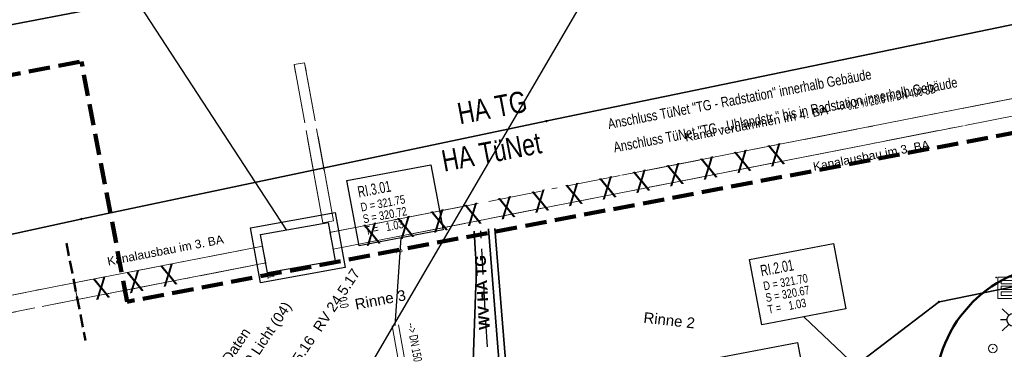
# Model space of a CAD drawing. Extents: x 3503739 to 3504470, y 5375172 to 5375561.
# Tile 21 of 121: x 3504072 to 3504095, y 5375377 to 5375385. Entities that reach past the tile are written whole.
import ezdxf

# ---------------------------------------------------------------- set-up
doc = ezdxf.new("R2010")
doc.units = 0
doc.header["$MEASUREMENT"] = 0
for name, pattern in [('1', [1.4, 0.5, -0.2, 0.5, -0.2]), ('126', [1.18751, 1.00001, -0.1875]), ('140', [41.5, 15, -3.5, 15, -3.5, 1, -3.5]), ('240', [1.88, 1.25, -0.25, 0.13, -0.25]), ('33', [12, 4, -8]), ('49', [1.7001, 0.6001, -0.25, 0.6, -0.25]), ('86', [2.3751, 2.0001, -0.375]), ('89', [0.85001, 0.30001, -0.125, 0.3, -0.125])]:
    doc.linetypes.add(name, pattern=pattern)
for name, color, linetype in [('3WP_KANALISATION', 7, 'Continuous'), ('68_BL_STRBEL', 7, 'Continuous'), ('68_BL_STREINLAUF', 7, 'Continuous'), ('_4WP_KANAL_STILL', 7, 'Continuous'), ('_4WP_KANALISATIO', 7, 'Continuous'), ('_4WP_KANCAD_', 7, 'Continuous'), ('_4WP_KANCAD__', 7, 'Continuous'), ('_4WP_KANCADT_', 7, 'Continuous'), ('_4WP_KANCADT__', 7, 'Continuous'), ('_4WP_LICHT-KSR', 7, 'Continuous'), ('_4WP_STADT_DATEN', 7, 'Continuous'), ('_4WP_STADT_FTT1', 7, 'Continuous'), ('_4WP_STEIGBEZEIC', 7, 'Continuous'), ('_4WP_SWT-WASSER', 7, 'Continuous'), ('_4WP_T_NET', 7, 'Continuous'), ('_4WP_TELEKOM', 7, 'Continuous'), ('BHM_BAUM_NEU', 7, 'Continuous'), ('K_FLURSTUECKE', 7, 'Continuous'), ('K_GRENZEN-UNABGE', 7, 'Continuous'), ('K_KLEINPUNKTE', 7, 'Continuous'), ('KMP_KSR21-0-16', 7, 'Continuous'), ('KMP_TIEF20-05-25', 7, 'Continuous'), ('PUNKTHOEHENATTDEF', 7, 'Continuous'), ('PUNKTNUMMERNATTDEF', 7, 'Continuous'), ('PUNKTSPEZIFIKATION', 7, 'Continuous')]:
    doc.layers.add(name, color=color, linetype=linetype)
doc.styles.add('145', font='ARIAL.TTF', dxfattribs={"height": 0.24})
doc.styles.add('176', font='ARIAL.TTF', dxfattribs={"height": 0.2})
doc.styles.add('363', font='ARIALBD.TTF', dxfattribs={"height": 0.25})
doc.styles.add('40', font='TXT', dxfattribs={"width": 0.7, "height": 0.2})
doc.styles.add('42', font='TXT', dxfattribs={"width": 0.7, "height": 0.26})
doc.styles.add('420', font='ARIAL.TTF', dxfattribs={"height": 0.24})
doc.styles.add('43', font='TXT', dxfattribs={"width": 0.8, "height": 0.2})
doc.styles.add('434', font='ARIAL.TTF', dxfattribs={"height": 0.24})
doc.styles.add('453', font='TXT', dxfattribs={"width": 0.8, "height": 0.5})
doc.styles.add('49', font='TXT', dxfattribs={"width": 0.8, "height": 0.24})
doc.styles.add('50', font='TXT', dxfattribs={"width": 0.8, "height": 0.5})
doc.styles.add('507', font='TXT', dxfattribs={"width": 0.8, "height": 0.5})
doc.styles.add('535', font='ARIAL.TTF', dxfattribs={"height": 0.25})
doc.styles.add('79', font='TXT', dxfattribs={"width": 0.7, "height": 0.2})
doc.styles.add('82', font='TXT', dxfattribs={"width": 0.7, "height": 0.2})
doc.styles.add('90', font='TXT', dxfattribs={"width": 0.6, "height": 0.16})

# ---------------------------------------------------------------- blocks, each defined once
blk = doc.blocks.new('2085')
at = {"color": 7, "linetype": 'Continuous', "lineweight": 25}
for p, q in [((-0.106073, 0.106066), (-0.256073, 0.256066)), ((0, 0.15), (0, 0.3)), ((0.106073, 0.106066), (0.256073, 0.256066)), ((-0.15, 0), (-0.3, 0)), ((0.15, 0), (0.3, 0)), ((-0.106073, -0.106066), (-0.256073, -0.256066)), ((0, -0.15), (0, -0.3)), ((0.106073, -0.106066), (0.256073, -0.256066))]:
    blk.add_line(p, q, dxfattribs=at)
blk.add_circle((0, 0), 0.15, dxfattribs=at)
blk = doc.blocks.new('PUNKT')
blk.add_point((0, 0))
at = {"layer": 'PUNKTHOEHENATTDEF', "linetype": 'Continuous', "flags": 1}
blk.add_attdef('PUNKTHOEHE', (1, -0.5), '', height=0.8, dxfattribs=at)
at = {"layer": 'PUNKTNUMMERNATTDEF', "linetype": 'Continuous', "flags": 1}
blk.add_attdef('PUNKTNUMMER', (1, 0.5), '', height=0.8, dxfattribs=at)
at = {"layer": 'PUNKTSPEZIFIKATION', "linetype": 'Continuous', "flags": 1}
blk.add_attdef('PUNKTSPEZIFIKATION', (1, -1.5), '', height=0.8, dxfattribs=at)
blk = doc.blocks.new('809')
at = {"color": 7, "linetype": 'Continuous', "lineweight": 13}
for points in [[(0, 0), (0.5, 0), (0.5, -0.5), (0, -0.5), (0, 0)], [(0.075005, -0.075005), (0.425003, -0.075005), (0.425003, -0.154999), (0.075005, -0.154999), (0.075005, -0.075005)], [(0.075005, -0.290001), (0.075005, -0.209999), (0.425003, -0.209999), (0.425003, -0.290001), (0.075005, -0.290001)], [(0.075005, -0.425003), (0.425003, -0.425003), (0.425003, -0.345001), (0.075005, -0.345001), (0.075005, -0.425003)]]:
    blk.add_lwpolyline(points, dxfattribs=at)
blk = doc.blocks.new('10-UNVERMARKT')
at = {"color": 255, "linetype": '33', "lineweight": 13}
blk.add_circle((0, 0), 0.0789, dxfattribs=at)
at = {"color": 252, "linetype": 'Continuous', "lineweight": 25}
blk.add_circle((0, 0), 0.0325, dxfattribs=at)
blk = doc.blocks.new('503')
at = {"color": 7, "linetype": 'Continuous', "lineweight": 13}
blk.add_circle((0, 0), 0.5, dxfattribs=at)

msp = doc.modelspace()

# ---------------------------------------------------------------- linework, layer by layer
at = {"layer": '3WP_KANALISATION', "color": 7, "linetype": 'Continuous', "lineweight": 13}
for p, q in [((3504078.297, 5375383.625), (3504078.051, 5375383.58)), ((3504078.724, 5375379.884), (3504078.97, 5375379.929)), ((3504078.889, 5375379.655), (3504078.967, 5375379.263)), ((3504072.913, 5375378.476), (3504072.989, 5375378.084))]:
    msp.add_line(p, q, dxfattribs=at)
at = {"layer": '3WP_KANALISATION', "color": 7, "linetype": '86', "lineweight": 18}
for p, q in [((3504078.724, 5375379.884), (3504078.051, 5375383.58)), ((3504078.97, 5375379.929), (3504078.297, 5375383.625))]:
    msp.add_line(p, q, dxfattribs=at)
at = {"layer": '3WP_KANALISATION', "color": 1, "linetype": '89', "lineweight": 50}
msp.add_line((3504072.731, 5375379.406), (3504073.176, 5375377.13), dxfattribs=at)
at = {"layer": '3WP_KANALISATION', "color": 7, "linetype": '140', "lineweight": 18}
for points in [[(3504078.967, 5375379.263), (3504100.507, 5375383.49), (3504100.429, 5375383.882), (3504078.889, 5375379.655)], [(3504072.989, 5375378.084), (3504077.388, 5375378.944), (3504077.312, 5375379.336), (3504072.913, 5375378.476)]]:
    msp.add_lwpolyline(points, dxfattribs=at)
at = {"layer": '3WP_KANALISATION', "color": 7, "linetype": 'Continuous', "lineweight": 25}
for points in [[(3504077.034, 5375379.765), (3504079.012, 5375380.122), (3504079.244, 5375378.833), (3504077.266, 5375378.476), (3504077.034, 5375379.765)], [(3504077.266, 5375379.604), (3504078.85, 5375379.89), (3504079.012, 5375378.994), (3504077.428, 5375378.708), (3504077.266, 5375379.604)]]:
    msp.add_lwpolyline(points, dxfattribs=at)
at = {"layer": '_4WP_KANAL_STILL', "color": 7, "linetype": '86', "lineweight": 18}
for p, q in [((3504072.913, 5375378.476), (3504053.636, 5375374.708)), ((3504053.712, 5375374.316), (3504072.989, 5375378.084))]:
    msp.add_line(p, q, dxfattribs=at)
at = {"layer": '_4WP_KANAL_STILL', "color": 7, "linetype": 'Continuous', "lineweight": 13}
msp.add_line((3504072.989, 5375378.084), (3504072.913, 5375378.476), dxfattribs=at)
at = {"layer": '_4WP_KANCAD_', "color": 7, "linetype": '126', "lineweight": 18}
for p, q in [((3504078.724, 5375379.884), (3504078.051, 5375383.58)), ((3504078.97, 5375379.929), (3504078.297, 5375383.625))]:
    msp.add_line(p, q, dxfattribs=at)
at = {"layer": '_4WP_KANCAD_', "color": 7, "linetype": '240', "lineweight": 18}
for points in [[(3504078.967, 5375379.263), (3504100.507, 5375383.49), (3504100.429, 5375383.882), (3504078.889, 5375379.655)], [(3504053.712, 5375374.316), (3504077.388, 5375378.944), (3504077.312, 5375379.336), (3504053.636, 5375374.708)]]:
    msp.add_lwpolyline(points, dxfattribs=at)
at = {"layer": '_4WP_KANCAD_', "color": 7, "linetype": 'Continuous', "lineweight": 25}
for points in [[(3504077.034, 5375379.765), (3504079.012, 5375380.122), (3504079.244, 5375378.833), (3504077.266, 5375378.476), (3504077.034, 5375379.765)], [(3504077.266, 5375379.604), (3504078.85, 5375379.89), (3504079.012, 5375378.994), (3504077.428, 5375378.708), (3504077.266, 5375379.604)]]:
    msp.add_lwpolyline(points, dxfattribs=at)
at = {"layer": '_4WP_KANCAD__', "color": 1, "linetype": 'Continuous', "lineweight": 18}
msp.add_lwpolyline([(3504080.341, 5375377.469), (3504080.584, 5375376.121), (3504080.732, 5375376.147), (3504080.489, 5375377.495)], dxfattribs=at)
at = {"layer": '_4WP_KANCADT_', "color": 7, "linetype": 'Continuous', "lineweight": 25}
for p, q in [((3504077.87, 5375379.713), (3504073.457, 5375386.501)), ((3504079.838, 5375376.55), (3504085.637, 5375386.504))]:
    msp.add_line(p, q, dxfattribs=at)
at = {"layer": '_4WP_KANCADT__', "color": 1, "linetype": 'Continuous', "lineweight": 25}
for p, q in [((3504080.415, 5375377.482), (3504080.554, 5375379.527)), ((3504091.343, 5375376.375), (3504089.966, 5375377.684))]:
    msp.add_line(p, q, dxfattribs=at)
at = {"layer": '_4WP_KANCADT__', "color": 7, "linetype": 'Continuous', "lineweight": 18}
for points in [[(3504079.282, 5375380.867), (3504081.247, 5375381.24), (3504081.536, 5375379.713), (3504079.571, 5375379.34), (3504079.282, 5375380.867)], [(3504088.694, 5375379.024), (3504090.659, 5375379.397), (3504090.948, 5375377.87), (3504088.983, 5375377.497), (3504088.694, 5375379.024)], [(3504087.853, 5375376.708), (3504089.818, 5375377.081), (3504090.107, 5375375.554), (3504088.142, 5375375.181), (3504087.853, 5375376.708)]]:
    msp.add_lwpolyline(points, dxfattribs=at)
at = {"layer": '_4WP_KANCADT__', "color": 1, "linetype": 'Continuous', "lineweight": 25}
for points in [[(3504079.282, 5375380.867), (3504081.247, 5375381.24), (3504081.536, 5375379.713), (3504079.571, 5375379.34), (3504079.282, 5375380.867)], [(3504088.694, 5375379.024), (3504090.659, 5375379.397), (3504090.948, 5375377.87), (3504088.983, 5375377.497), (3504088.694, 5375379.024)], [(3504087.853, 5375376.708), (3504089.818, 5375377.081), (3504090.107, 5375375.554), (3504088.142, 5375375.181), (3504087.853, 5375376.708)]]:
    msp.add_lwpolyline(points, dxfattribs=at)
at = {"layer": '_4WP_SWT-WASSER', "color": 4, "linetype": '49', "lineweight": 25}
msp.add_line((3504082.906, 5375371.037), (3504082.413, 5375379.697), dxfattribs=at)
at = {"layer": '_4WP_T_NET', "color": 32, "linetype": 'Continuous', "lineweight": 35}
for p, q in [((3504083.244, 5375371.551), (3504082.595, 5375379.737)), ((3504083.394, 5375371.563), (3504082.745, 5375379.748))]:
    msp.add_line(p, q, dxfattribs=at)
at = {"layer": '_4WP_TELEKOM', "color": 114, "linetype": 'Continuous', "lineweight": 35}
msp.add_lwpolyline([(3504081.949, 5375370.312), (3504082.028, 5375370.633), (3504082.302, 5375378.415, 0.023006), (3504082.294, 5375379.15), (3504082.263, 5375379.688)], format="xyb", dxfattribs=at)
at = {"layer": 'BHM_BAUM_NEU', "color": 91, "linetype": 'Continuous', "lineweight": 50}
msp.add_circle((3504096.031, 5375375.902), 3, dxfattribs=at)
at = {"layer": 'K_FLURSTUECKE', "color": 252, "linetype": 'Continuous', "lineweight": 35}
for p, q in [((3504083.965, 5375382.263), (3504106.305, 5375386.897)), ((3504106.305, 5375386.897), (3504083.965, 5375382.263)), ((3504083.965, 5375382.263), (3504106.305, 5375386.897)), ((3504106.305, 5375386.897), (3504083.965, 5375382.263)), ((3504073.095, 5375379.973), (3504083.935, 5375382.257)), ((3504083.935, 5375382.257), (3504073.095, 5375379.973)), ((3504073.095, 5375379.973), (3504083.935, 5375382.257)), ((3504083.935, 5375382.257), (3504073.095, 5375379.973)), ((3504107.435, 5375380.947), (3504093.135, 5375378.033)), ((3504093.135, 5375378.033), (3504107.435, 5375380.947)), ((3504107.435, 5375380.947), (3504093.135, 5375378.033)), ((3504093.135, 5375378.033), (3504107.435, 5375380.947)), ((3504056.225, 5375376.313), (3504073.065, 5375379.967)), ((3504073.065, 5375379.967), (3504056.225, 5375376.313)), ((3504056.225, 5375376.313), (3504073.065, 5375379.967)), ((3504073.065, 5375379.967), (3504056.225, 5375376.313)), ((3504093.107, 5375378.02), (3504084.47, 5375371.441)), ((3504084.47, 5375371.441), (3504093.107, 5375378.02)), ((3504093.107, 5375378.02), (3504084.47, 5375371.441)), ((3504084.47, 5375371.441), (3504093.107, 5375378.02))]:
    msp.add_line(p, q, dxfattribs=at)
at = {"layer": 'KMP_KSR21-0-16', "color": 92, "linetype": 'Continuous', "lineweight": 35}
msp.add_line((3504073.545, 5375384.916), (3504037.585, 5375378.058), dxfattribs=at)
at = {"layer": 'KMP_TIEF20-05-25', "color": 250, "linetype": '1', "lineweight": 100}
for p, q in [((3504116.953, 5375386.198), (3504074.152, 5375378.036)), ((3504116.953, 5375386.198), (3504074.152, 5375378.036)), ((3504069.792, 5375383.028), (3504073.08, 5375383.655)), ((3504074.152, 5375378.036), (3504073.08, 5375383.655))]:
    msp.add_line(p, q, dxfattribs=at)

# ---------------------------------------------------------------- block references
at = {"layer": '68_BL_STRBEL', "color": 7}
msp.add_blockref('2085', (3504094.859, 5375377.612), dxfattribs=at)
at = {"layer": '68_BL_STREINLAUF', "color": 7}
for name, p in [('PUNKT', (3504094.456, 5375378.604)), ('809', (3504094.501, 5375378.609))]:
    msp.add_blockref(name, p, dxfattribs=at)
at = {"layer": 'K_GRENZEN-UNABGE', "color": 252, "xscale": 0.2, "yscale": 0.2}
for p in [(3504083.95, 5375382.26), (3504083.95, 5375382.26), (3504073.08, 5375379.97), (3504073.08, 5375379.97), (3504093.12, 5375378.03), (3504093.12, 5375378.03)]:
    msp.add_blockref('10-UNVERMARKT', p, dxfattribs=at)
at = {"layer": 'K_GRENZEN-UNABGE', "color": 252}
for p in [(3504083.95, 5375382.26), (3504083.95, 5375382.26), (3504073.08, 5375379.97), (3504073.08, 5375379.97), (3504093.12, 5375378.03), (3504093.12, 5375378.03)]:
    msp.add_blockref('PUNKT', p, dxfattribs=at)
at = {"layer": 'K_KLEINPUNKTE', "color": 7, "xscale": 0.2, "yscale": 0.2}
msp.add_blockref('503', (3504094.38, 5375376.94), dxfattribs=at)
at = {"layer": 'K_KLEINPUNKTE', "color": 7}
msp.add_blockref('PUNKT', (3504094.38, 5375376.94), dxfattribs=at)

# ---------------------------------------------------------------- texts
at = {"layer": '3WP_KANALISATION', "color": 1, "linetype": 'Continuous', "style": '176'}
for p in [(3504090.202, 5375381.094), (3504073.706, 5375378.879)]:
    msp.add_text('Kanalausbau im 3. BA', height=0.2, rotation=10.9286, dxfattribs=at).set_placement(p)
at = {"layer": '3WP_KANALISATION', "color": 2, "linetype": 'Continuous', "style": '507', "width": 0.8}
msp.add_text('X   X   X   X   X   X   X   X   X   X   X   X   X', height=0.5, rotation=11.1154, dxfattribs=at).set_placement((3504079.737, 5375379.336))
at = {"layer": '_4WP_KANAL_STILL', "color": 2, "linetype": 'Continuous', "style": '507', "width": 0.8}
msp.add_text('X   X   X', height=0.5, rotation=11.0148, dxfattribs=at).set_placement((3504073.413, 5375378.074))
at = {"layer": '_4WP_KANALISATIO', "color": 1, "linetype": 'Continuous', "style": '176'}
msp.add_text('Kanal verdämmen im 4. BA', height=0.2, rotation=10.9286, dxfattribs=at).set_placement((3504087.205, 5375381.78))
at = {"layer": '_4WP_KANCADT_', "color": 7, "linetype": 'Continuous'}
for s, height, rotation, style, width, p in [('--> 0.2 % 23.6 m DN 400 SB', 0.2, 11.1026, '79', 0.7, (3504090.721, 5375382.462)), ('2', 0.16, 281.1026, '90', 0.6, (3504080.417, 5375379.245)), ('1', 0.16, 281.0603, '90', 0.6, (3504077.421, 5375378.647)), ('0.0', 0.2, 281.1026, '82', 0.7, (3504079.088, 5375378.125))]:
    msp.add_text(s, height=height, rotation=rotation, dxfattribs=dict(at, style=style, width=width)).set_placement(p)
at = {"layer": '_4WP_KANCADT__', "color": 1, "linetype": 'Continuous'}
for s, height, rotation, style, width, p in [('RI.3.01', 0.26, 10.737, '42', 0.7, (3504079.564, 5375380.471)), ('D = 321.75', 0.2, 10.737, '43', 0.8, (3504079.626, 5375380.143)), ('S = 320.72', 0.2, 10.737, '43', 0.8, (3504079.678, 5375379.868)), ('T =   1.03', 0.2, 10.737, '43', 0.8, (3504079.73, 5375379.593)), ('RI.2.01', 0.26, 10.737, '42', 0.7, (3504088.976, 5375378.628)), ('D = 321.70', 0.2, 10.737, '43', 0.8, (3504089.038, 5375378.3)), ('S = 320.67', 0.2, 10.737, '43', 0.8, (3504089.09, 5375378.025)), ('T =   1.03', 0.2, 10.737, '43', 0.8, (3504089.142, 5375377.75)), ('--> DN 150', 0.2, 280.2188, '40', 0.7, (3504080.689, 5375377.525))]:
    msp.add_text(s, height=height, rotation=rotation, dxfattribs=dict(at, style=style, width=width)).set_placement(p)
at = {"layer": '_4WP_LICHT-KSR', "color": 190, "linetype": 'Continuous', "style": '420'}
msp.add_text('2 x da 110 Licht (04)', height=0.24, rotation=56.4516, dxfattribs=at).set_placement((3504076.313, 5375375.386))
at = {"layer": '_4WP_STADT_DATEN', "color": 7, "linetype": 'Continuous', "style": '434'}
msp.add_text('da 110 Daten', height=0.24, rotation=56.4516, dxfattribs=at).set_placement((3504075.932, 5375375.643))
at = {"layer": '_4WP_STADT_FTT1', "color": 1, "linetype": 'Continuous', "style": '145'}
for s, p in [('RV 24.5.17', (3504078.679, 5375377.307)), ('RV 24.5.16', (3504077.63, 5375375.74))]:
    msp.add_text(s, height=0.24, rotation=56.4516, dxfattribs=at).set_placement(p)
at = {"layer": '_4WP_STEIGBEZEIC', "color": 250, "linetype": 'Continuous', "style": '535'}
for s, rotation, p in [('Rinne 3', 10.7944, (3504079.499, 5375377.848)), ('Rinne 2', 353.4871, (3504086.207, 5375377.546))]:
    msp.add_text(s, height=0.25, rotation=rotation, dxfattribs=at).set_placement(p)
at = {"layer": '_4WP_SWT-WASSER', "color": 7, "linetype": 'Continuous', "style": '363'}
msp.add_text('WV HA TG', height=0.25, rotation=93.2589, dxfattribs=at).set_placement((3504082.625, 5375377.389))
at = {"layer": '_4WP_T_NET', "color": 34, "linetype": 'Continuous', "width": 0.8}
for s, height, style, p in [('Anschluss TüNet "TG - Radstation" innerhalb Gebäude', 0.24, '49', (3504085.409, 5375382.072)), ('Anschluss TüNet "TG - Uhlandstr." bis in Radstation innerhalb Gebäude', 0.24, '49', (3504085.541, 5375381.526)), ('HA TüNet', 0.5, '50', (3504081.556, 5375381.076))]:
    msp.add_text(s, height=height, rotation=10.7962, dxfattribs=dict(at, style=style)).set_placement(p)
at = {"layer": '_4WP_TELEKOM', "color": 255, "linetype": 'Continuous', "style": '453', "width": 0.8}
msp.add_text('HA TG', height=0.5, rotation=10.7962, dxfattribs=at).set_placement((3504081.925, 5375382.182))

doc.saveas('drawing.dxf')
